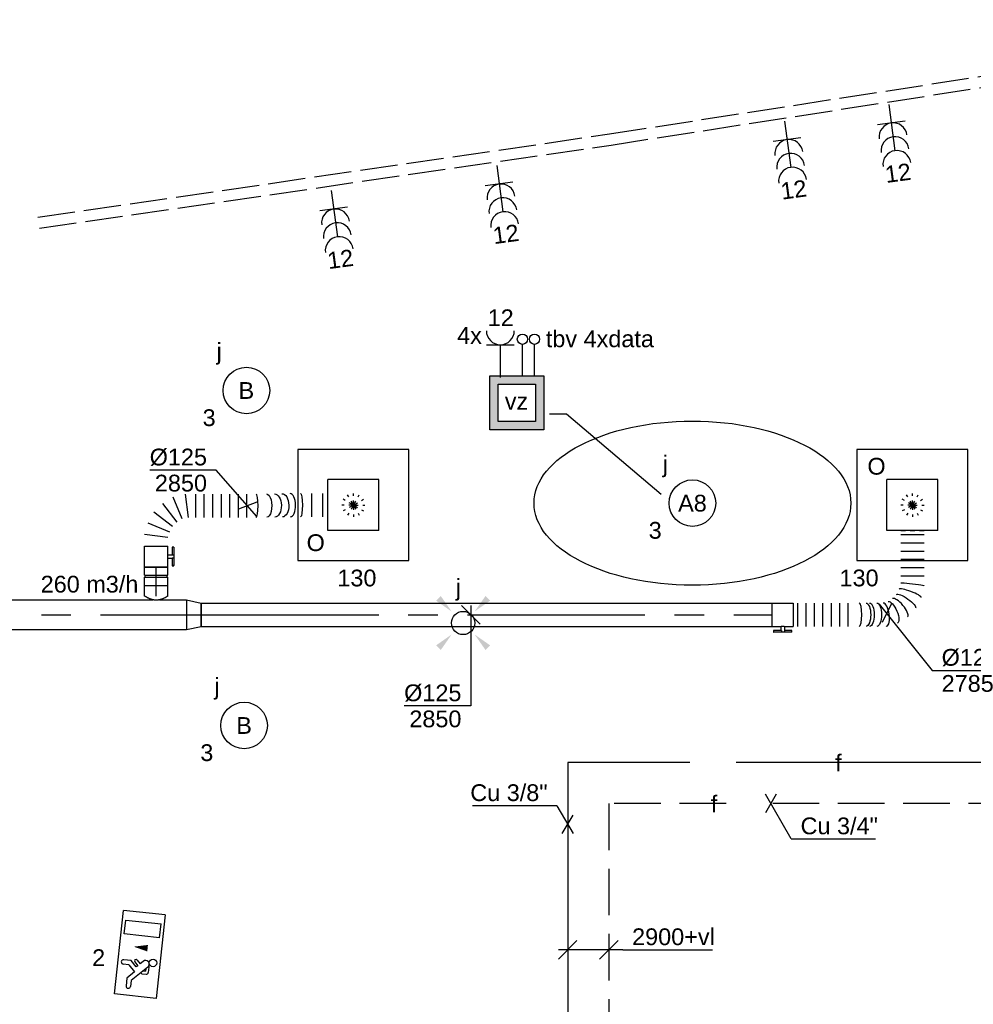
# Model space of a CAD drawing. Extents: x -329828 to 339781, y -55429 to 69176.
# Tile 119 of 140: x 31958 to 37075, y 20976 to 26261. Entities that reach past the tile are written whole.
import ezdxf
from ezdxf.enums import TextEntityAlignment as Align

# ---------------------------------------------------------------- set-up
doc = ezdxf.new("R2010")
doc.units = 0
doc.header["$LTSCALE"] = 50
for name, pattern in [('2322109', [10, 5, -2, 1, -2]), ('2322140', [45, 40, -5]), ('2322203', [45, 5, -2, 5, -2, 5, -2, 5, -2, 5, -2, 5, -5]), ('CENTER2', [28.575000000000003, 19.05, -3.175, 3.175, -3.175]), ('E_GOOT3', [5, 4, -1]), ('STREEPJES', [0.1, 0.05, -0.05])]:
    doc.linetypes.add(name, pattern=pattern)
doc.layers.get('0').update_dxf_attribs({"linetype": 'CONTINUOUS'})
for name, color, linetype in [('EL6131--_WG', 2, 'CONTINUOUS'), ('EL6222--', 3, 'CONTINUOUS'), ('EL6311--', 3, 'CONTINUOUS'), ('EL6350--', 3, 'CONTINUOUS'), ('WL5448--', 4, 'CONTINUOUS'), ('WL570---_TOEVOER', 3, 'CONTINUOUS'), ('WL570---_TOEVOER_HL', 8, 'CONTINUOUS'), ('WL570---_TOEVOER_RST', 2, 'CONTINUOUS'), ('WL570---_TOEVOER_RST_HL', 1, 'CONTINUOUS'), ('WM5448--', 1, 'CONTINUOUS'), ('WM570---_TOEVOER', 1, 'CONTINUOUS'), ('WM570---_TOEVOER_PR', 1, 'CONTINUOUS'), ('WM570---_TOEVOER_RST_PR', 1, 'CONTINUOUS')]:
    doc.layers.add(name, color=color, linetype=linetype)
doc.styles.add('BURO-018', font='ARIAL.TTF', dxfattribs={"height": 90})

# ---------------------------------------------------------------- blocks, each defined once
blk = doc.blocks.new('1115B3A')
at = {"color": 0, "linetype": 'Continuous'}
blk.add_circle((0, 0), 2.5, dxfattribs=at)
at = {"color": 0, "linetype": 'Continuous', "style": 'BURO-018'}
for tag, p in [('E_GKAST', (0, 8)), ('E_GROEP', (0, 5)), ('E_SGROEP', (4.5, 5)), ('E_ARMCODE', (0, 0)), ('E_SLET', (4.5, -1))]:
    blk.add_attdef(tag, text='', height=1.8, dxfattribs=at).set_placement(p, align=Align.MIDDLE)
blk = doc.blocks.new('E00411')
at = {"color": 0, "linetype": 'Continuous'}
blk.add_circle((0, 0), 1.25, dxfattribs=at)
for points in [[(-2.891705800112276, 2.395768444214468), (-2.395768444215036, 2.891705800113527), (-1.237436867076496, 1.237436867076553)], [(2.395768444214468, 2.891705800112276), (2.891705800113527, 2.395768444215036), (1.237436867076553, 1.237436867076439)], [(-2.395768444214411, -2.891705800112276), (-2.89170580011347, -2.395768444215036), (-1.237436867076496, -1.237436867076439)], [(2.89170580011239, -2.395768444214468), (2.395768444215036, -2.891705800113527), (1.237436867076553, -1.237436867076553)]]:
    blk.add_solid(points, dxfattribs=at)
at = {"color": 0, "linetype": 'Continuous', "style": 'BURO-018'}
for tag, height, p in [('E_SLET1', 1.8, (-2.842e-13, 4.641705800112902)), ('E_GROEP', 1.799999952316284, (0, 0)), ('E_GKAST', 1.799999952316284, (0, 0))]:
    blk.add_attdef(tag, text='', height=height, dxfattribs=at).set_placement(p, align=Align.MIDDLE)
at = {"color": 0, "linetype": 'Continuous', "style": 'BURO-018', "flags": 1}
for tag in ['E_MATCODE', 'E_SGROEP']:
    blk.add_attdef(tag, text='', height=1.799999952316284, dxfattribs=at).set_placement((0, 0), align=Align.MIDDLE)
blk = doc.blocks.new('1115C2J')
at = {"color": 0, "linetype": 'Continuous'}
for p, q in [((-4.5, 5.5), (4.5, 5.5)), ((-4.5, 1), (-4.5, 5.5)), ((4.5, 1), (4.5, 5.5)), ((-2.681177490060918, 4.349999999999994), (-3.52000000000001, 4.349999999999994)), ((-1.939999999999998, 3.608822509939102), (-2.681177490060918, 4.349999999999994)), ((-1.239999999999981, 4.30882250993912), (-1.939999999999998, 3.608822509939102)), ((-1.239999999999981, 4.30882250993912), (-1.240000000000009, 4.909999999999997)), ((-0.7599999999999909, 4.110000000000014), (-0.7599999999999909, 4.909999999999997)), ((2, 5.150000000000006), (3.5, 5.150000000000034)), ((2, 1.349999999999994), (2, 5.150000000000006)), ((3.5, 5.150000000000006), (3.5, 1.349999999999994)), ((-2.879999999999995, 3.870000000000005), (-3.52000000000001, 3.870000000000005)), ((-1.270913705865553, 2.260913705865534), (-2.879999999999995, 3.870000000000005)), ((-1.374314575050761, 3.495685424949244), (-0.7599999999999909, 4.110000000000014)), ((-1.232893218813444, 3.354264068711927), (-1.374314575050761, 3.495685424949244)), ((-0.8723044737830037, 3.714852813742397), (-1.232893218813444, 3.354264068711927)), ((-0.6460303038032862, 3.488578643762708), (-1.006619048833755, 3.127989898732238)), ((-1.939999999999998, 2.930000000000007), (-2.04000000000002, 2.830000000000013)), ((-2.04000000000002, 2.830000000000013), (-2.04000000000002, 2.343756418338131)), ((-0.9880709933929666, 2.143756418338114), (-1.840000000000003, 2.143756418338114)), ((-1.713725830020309, 2.703725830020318), (-1.719999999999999, 2.697451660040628)), ((-1.719999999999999, 2.697451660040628), (-1.719999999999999, 2.463756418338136)), ((-1.473756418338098, 2.463756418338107), (-1.719999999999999, 2.463756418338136)), ((-0.7052282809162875, 2.82659913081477), (-1.006619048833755, 3.127989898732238)), ((2, 1.349999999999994), (3.5, 1.349999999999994)), ((4.5, 1), (-4.5, 1))]:
    blk.add_line(p, q, dxfattribs=at)
blk.add_lwpolyline([(0.75, 4, 0, 0.7, 0), (0.75, 2.499999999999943, 0.7, 0.7, 0)], format="xyseb", dxfattribs=at)
blk.add_circle((-0.7599999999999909, 1.75), 0.4, dxfattribs=at)
for centre, radius, start, end in [((-3.52000000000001, 4.110000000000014), 0.2399999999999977, 90, 270), ((-1, 4.909999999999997), 0.2399999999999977, 0, 180), ((-0.7591673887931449, 3.601715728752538), 0.1599999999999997, 315.0000000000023, 134.9999999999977), ((-1.840000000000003, 2.343756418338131), 0.2, 180, 270), ((-0.9880709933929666, 2.543756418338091), 0.3999999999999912, 225.0000000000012, 45)]:
    blk.add_arc(centre, radius, start, end, dxfattribs=at)
at = {"color": 0, "linetype": 'Continuous', "style": 'BURO-018'}
for tag, p in [('E_GKAST', (0, 15.16666666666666)), ('E_GROEP', (0, 12.16666666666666)), ('E_SGROEP', (4.5, 12.16666666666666)), ('E_ARMCODE', (0, 8))]:
    blk.add_attdef(tag, text='', height=1.8, dxfattribs=at).set_placement(p, align=Align.MIDDLE)
blk = doc.blocks.new('111304B')
at = {"color": 0, "linetype": 'Continuous'}
for p, q in [((0, 1), (0, 6)), ((-1.5, 3), (1.5, 3))]:
    blk.add_line(p, q, dxfattribs=at)
for centre in [(0, 7.5), (0, 6), (0, 4.5)]:
    blk.add_arc(centre, 1.5, 180, 0, dxfattribs=at)
at = {"color": 0, "linetype": 'Continuous', "style": 'BURO-018'}
for tag, p in [('E_GKAST', (0, 13)), ('E_GROEP', (0, 10)), ('E_SGROEP', (4.5, 10))]:
    blk.add_attdef(tag, text='', height=1.8, dxfattribs=at).set_placement(p, align=Align.MIDDLE)
at = {"color": 0, "linetype": 'Continuous', "style": 'BURO-018', "flags": 1}
for tag, height, p in [('E_VERMCODE', 1.8, (13, 10)), ('E_MATCODE', 1.799999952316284, (0, 0))]:
    blk.add_attdef(tag, text='', height=height, dxfattribs=at).set_placement(p, align=Align.MIDDLE)
blk = doc.blocks.new('*U249')
at = {"color": 0, "ltscale": 10}
for p, q in [((0, 80, -2850), (78.19999999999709, 62.5, -2850)), ((0, 80, -2850), (0, -80, -2850)), ((78.19999999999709, 62.5, -2850), (78.19999999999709, -62.5, -2850)), ((0, -80, -2850), (78.19999999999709, -62.5, -2850))]:
    blk.add_line(p, q, dxfattribs=at)
at = {"layer": 'WL570---_TOEVOER_HL', "linetype": 'CENTER2'}
blk.add_line((0, 0, -2850), (78.19999999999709, 0, -2850), dxfattribs=at)
for centre in [(0, 0, -2850), (78.19999999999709, 0, -2850)]:
    blk.add_circle(centre, 0.075, dxfattribs=at)
at = {"layer": 'WM570---_TOEVOER_PR', "color": 1, "style": 'BURO-018'}
blk.add_attdef('POSNR', text='', height=90, dxfattribs=at).set_placement((0, 0), align=Align.MIDDLE)
blk = doc.blocks.new('*U250')
at = {"color": 0, "ltscale": 10}
for p, q in [((0, 80, -2850), (3138.958357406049, 80, -2850)), ((0, -80, -2850), (0, 80, -2850)), ((3173.566333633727, 80, -2850), (3319.341198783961, 80, -2850)), ((3319.341198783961, 80, -2850), (3319.341198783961, -80, -2850)), ((0, -80, -2850), (3319.341198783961, -80, -2850))]:
    blk.add_line(p, q, dxfattribs=at)
at = {"layer": 'WL570---_TOEVOER_HL', "linetype": 'CENTER2'}
blk.add_line((0, 0, -2850), (3319.341198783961, 0, -2850), dxfattribs=at)
at = {"layer": 'WM570---_TOEVOER_PR', "color": 1, "style": 'BURO-018'}
blk.add_attdef('POSNR', text='', height=90, dxfattribs=at).set_placement((0, 0), align=Align.MIDDLE)
blk = doc.blocks.new('*U252')
at = {"color": 0, "ltscale": 10}
for p, q in [((0, 62.5, -2850), (3064.088845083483, 62.5, -2850)), ((0, -62.5, -2850), (0, 62.5, -2850)), ((0, -62.5, -2850), (3064.088845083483, -62.5, -2850))]:
    blk.add_line(p, q, dxfattribs=at)
at = {"layer": 'WL570---_TOEVOER_HL', "linetype": 'CENTER2'}
blk.add_line((0, 0, -2850), (3064.088845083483, 0, -2850), dxfattribs=at)
at = {"layer": 'WM570---_TOEVOER_PR', "color": 1, "style": 'BURO-018'}
blk.add_attdef('POSNR', text='', height=90, dxfattribs=at).set_placement((0, 0), align=Align.MIDDLE)
blk = doc.blocks.new('*U253')
at = {"layer": 'WM570---_TOEVOER', "color": 0, "ltscale": 10}
for p, q in [((49.96738563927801, -50), (-49.96738563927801, 50)), ((0, 50), (0, -489.1987218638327)), ((0, -489.1987218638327), (-357.5716234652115, -489.1987218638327))]:
    blk.add_line(p, q, dxfattribs=at)
at = {"layer": 'WM570---_TOEVOER', "color": 0, "style": 'BURO-018'}
for s, p in [('%%c125', (-357.5716234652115, -464.1987218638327)), ('2850', (-329.699863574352, -604.1987218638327))]:
    blk.add_text(s, height=90, dxfattribs=at).set_placement(p)
blk = doc.blocks.new('*U276')
at = {"color": 2, "ltscale": 10}
for p, q in [((-56.44999999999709, 62.5, -2850), (56.44999999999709, 62.5, -2850)), ((-56.44999999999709, -62.5, -2850), (-56.44999999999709, 62.5, -2850)), ((56.44999999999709, 62.5, -2850), (56.44999999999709, -62.5, -2850)), ((-56.44999999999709, -62.5, -2850), (-9.408333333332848, -62.5, -2850)), ((-49.40796737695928, -85.4166666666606, -2850), (-49.40796737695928, -93.74999999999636, -2850)), ((-48.36630071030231, -85.4166666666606, -2850), (-49.40796737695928, -85.4166666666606, -2850)), ((-49.40796737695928, -93.74999999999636, -2850), (-48.36630071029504, -93.75, -2850)), ((-7.576928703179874, -85.4166666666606, -2850), (-48.36630071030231, -85.4166666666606, -2850)), ((-48.36630071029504, -93.75, -2850), (-48.36630071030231, -85.4166666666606, -2850)), ((-7.576928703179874, -93.75, -2850), (-48.36630071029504, -93.75, -2850)), ((-9.408333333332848, -62.5, -2850), (-9.408333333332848, -85.4166666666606, -2850)), ((-7.576928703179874, -85.4166666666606, -2850), (-7.576928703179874, -93.75, -2850)), ((9.408333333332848, -93.75, -2850), (-7.576928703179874, -93.75, -2850)), ((9.408333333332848, -62.5, -2850), (9.408333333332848, -93.75, -2850)), ((9.408333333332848, -62.5, -2850), (56.44999999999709, -62.5, -2850)), ((49.40796737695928, -85.4166666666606, -2850), (9.408333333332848, -85.4166666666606, -2850)), ((49.40796737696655, -93.75, -2850), (9.408333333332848, -93.75, -2850)), ((49.40796737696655, -93.75, -2850), (49.40796737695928, -85.4166666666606, -2850))]:
    blk.add_line(p, q, dxfattribs=at)
blk.add_spline([(-9.36006221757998, -62.49275180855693, -2850), (-9.21574419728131, -62.47129905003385, -2850), (-8.976860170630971, -62.43650600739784, -2850), (-8.645861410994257, -62.38977627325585, -2850), (-8.226144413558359, -62.33299861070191, -2850), (-7.722016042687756, -62.26847352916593, -2850), (-7.138649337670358, -62.19882296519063, -2850), (-6.482030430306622, -62.12688614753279, -2850), (-5.758897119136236, -62.05560538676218, -2850), (-4.976669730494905, -61.98790612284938, -2850), (-4.143374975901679, -61.92657604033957, -2850), (-3.267563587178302, -61.874148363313, -2850), (-2.35822257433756, -61.83279451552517, -2850), (-1.424683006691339, -61.8042311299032, -2850), (-0.4765242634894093, -61.78964589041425, -2850), (0.4765242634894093, -61.78964589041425, -2850), (1.424683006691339, -61.8042311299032, -2850), (2.35822257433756, -61.83279451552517, -2850), (3.267563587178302, -61.874148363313, -2850), (4.143374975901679, -61.92657604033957, -2850), (4.976669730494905, -61.98790612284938, -2850), (5.758897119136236, -62.05560538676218, -2850), (6.482030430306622, -62.12688614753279, -2850), (7.138649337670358, -62.19882296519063, -2850), (7.722016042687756, -62.26847352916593, -2850), (8.226144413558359, -62.33299861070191, -2850), (8.645861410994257, -62.38977627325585, -2850), (8.976860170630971, -62.43650600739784, -2850), (9.21574419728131, -62.47129905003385, -2850), (9.36006221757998, -62.49275180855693, -2850), (9.408333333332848, -62.5, -2850)], degree=3, dxfattribs=at)
at = {"layer": 'WL570---_TOEVOER', "color": 1, "style": 'BURO-018'}
blk.add_attdef('I', text='', height=90, dxfattribs=at).set_placement((0, 0), align=Align.MIDDLE)
at = {"layer": 'WM570---_TOEVOER_PR', "color": 1, "style": 'BURO-018'}
blk.add_attdef('POSNR', text='', height=90, dxfattribs=at).set_placement((0, 0), align=Align.MIDDLE)
blk = doc.blocks.new('*U422')
at = {"color": 8, "linetype": 'STREEPJES', "ltscale": 10}
blk.add_line((576.8576045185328, 452.1412933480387, -2850), (701.8576045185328, 452.1412933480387, -2850), dxfattribs=at)
at = {"color": 0, "ltscale": 10}
for p, q in [((576.8576045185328, 430.0878522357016, -2850), (701.8576045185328, 430.0878522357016, -2850)), ((576.8576045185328, 385.9809700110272, -2850), (701.8576045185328, 385.9809700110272, -2850)), ((576.8576045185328, 341.8740877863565, -2850), (701.8576045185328, 341.8740877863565, -2850)), ((576.8576045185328, 297.7672055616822, -2850), (701.8576045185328, 297.7672055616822, -2850)), ((576.8576045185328, 253.6603233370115, -2850), (701.8576045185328, 253.6603233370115, -2850)), ((576.8576045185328, 209.5534411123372, -2850), (701.8576045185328, 209.5534411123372, -2850)), ((0, 62.5, -2850), (0, -62.5, -2850)), ((22.50956999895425, 62.5, -2850), (22.50956999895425, -62.5, -2850)), ((67.52870999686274, 62.5, -2850), (67.52870999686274, -62.5, -2850)), ((112.547849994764, 62.5, -2850), (112.547849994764, -62.5, -2850)), ((157.5669899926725, 62.5, -2850), (157.5669899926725, -62.5, -2850)), ((202.586129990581, 62.5, -2850), (202.586129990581, -62.5, -2850)), ((247.6052699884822, 62.5, -2850), (247.6052699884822, -62.5, -2850)), ((292.6244099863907, 62.5, -2850), (292.6244099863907, -62.5, -2850)), ((686.4312825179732, 92.57665731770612, -2850), (686.5603493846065, 92.91596631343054, -2850))]:
    blk.add_line(p, q, dxfattribs=at)
at = {"color": 0, "ltscale": 10, "extrusion": (0, 0, -1)}
for centre, major_axis, ratio, start_param, end_param in [((639.3576045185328, 162.8151567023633, -2850), (-62.49875863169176, 7.555622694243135), 0.05213544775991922, 0.006302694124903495, 3.147895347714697), ((605.0516866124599, 72.37229861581, -2850), (-51.48166896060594, 36.28061058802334), 0.2429423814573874, 0.03114610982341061, 3.1727387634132), ((390.4676782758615, 0, -2850), (0, 62.5), 0.4017797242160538, 1.490116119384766e-08, 3.141592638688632), ((409.76501867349, 0, -2850), (0, 62.5), 0.4017797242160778, 0, 3.141592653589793), ((448.3596994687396, 0, -2850), (0, 62.5), 0.4017797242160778, 0, 3.141592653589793), ((533.9309840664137, 12.77781514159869, -2850), (-25.90556722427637, 57.45437108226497), 0.3681919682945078, 0.0514408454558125, 3.193033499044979)]:
    blk.add_ellipse(centre, major_axis=major_axis, ratio=ratio, start_param=start_param, end_param=end_param, dxfattribs=at)
at = {"color": 0, "ltscale": 10}
for centre, major_axis, ratio, start_param, end_param in [((627.6564947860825, 115.12770138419, -2850), (58.84979514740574, -22.38537367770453), 0.1528063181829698, 0.01886708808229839, 3.12272556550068), ((354.4576053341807, 0, -2850), (1.736716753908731e-12, -62.5), 0.2097260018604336, 1.490116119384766e-08, 3.141592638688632), ((490.2618480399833, 0, -2850), (8.941837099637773, -62.40014056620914), 0.394956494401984, 0.05653629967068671, 3.08505635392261), ((573.0836603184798, 37.46265843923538, -2850), (40.39212418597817, -48.35215235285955), 0.3163845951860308, 0.04243671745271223, 3.099155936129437), ((573.0836603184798, 37.46265843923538, -2850), (40.39212418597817, -48.35215235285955), 0.3163845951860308, 6.240748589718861, 6.325622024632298), ((490.2618480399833, 0, -2850), (8.941837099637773, -62.40014056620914), 0.394956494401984, 6.226649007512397, 6.339721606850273)]:
    blk.add_ellipse(centre, major_axis=major_axis, ratio=ratio, start_param=start_param, end_param=end_param, dxfattribs=at)
at = {"layer": 'WM570---_TOEVOER_PR', "color": 1, "style": 'BURO-018'}
blk.add_attdef('POSNR', text='', height=90, dxfattribs=at).set_placement((0, 0), align=Align.MIDDLE)
blk = doc.blocks.new('*U423')
at = {"layer": 'WM570---_TOEVOER', "color": 0, "ltscale": 10}
for p, q in [((-39.9440693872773, 50), (244.606473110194, -306.186220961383)), ((24.05224831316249, 50), (-24.05224831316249, -50)), ((244.606473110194, -306.186220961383), (602.1780965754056, -306.186220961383))]:
    blk.add_line(p, q, dxfattribs=at)
at = {"layer": 'WM570---_TOEVOER', "color": 0, "style": 'BURO-018'}
for s, p in [('%%c125', (294.606473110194, -281.186220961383)), ('2785', (294.606473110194, -421.186220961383))]:
    blk.add_text(s, height=90, dxfattribs=at).set_placement(p)
blk = doc.blocks.new('*U424')
at = {"color": 0, "ltscale": 10}
for p, q in [((-3.637978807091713e-12, 62.50000000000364, -2850), (-3.660940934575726e-12, -62.49999999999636, -2850)), ((45.13760466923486, -62.49999999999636, -2850), (61.59416686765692, 62.50000000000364, -2850)), ((125.1774406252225, 45.46291314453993, -2850), (76.92924154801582, -71.01854342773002, -2850)), ((105.4328433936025, -87.47510562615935, -2850), (182.1846443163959, 12.54978874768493, -2850)), ((228.7308312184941, -33.99639815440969, -2850), (128.7059368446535, -110.748199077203, -2850)), ((145.1624990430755, -139.2518009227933, -2850), (261.6439556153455, -91.0036018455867, -2850)), ((278.6810424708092, -154.5868756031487, -2850), (153.6810424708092, -171.0434378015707, -2850)), ((278.6810424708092, -210.3504548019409, -2850), (153.6810424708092, -210.3504548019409, -2850)), ((278.6810424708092, -256.0513644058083, -2850), (153.6810424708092, -256.0513644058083, -2850)), ((278.6810424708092, -301.7522740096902, -2850), (153.6810424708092, -301.7522740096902, -2850)), ((278.6810424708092, -347.4531836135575, -2850), (153.6810424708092, -347.4531836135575, -2850)), ((278.6810424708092, -393.1540932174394, -2850), (153.6810424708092, -393.1540932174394, -2850)), ((278.6810424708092, -438.8550028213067, -2850), (153.6810424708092, -438.8550028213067, -2850)), ((278.6810424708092, -484.5559124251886, -2850), (153.6810424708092, -484.5559124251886, -2850)), ((282.3412933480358, -832.9493014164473, -2850), (157.3412933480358, -832.9493014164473, -2850)), ((282.3412933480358, -891.7333023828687, -2850), (157.3412933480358, -891.7333023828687, -2850))]:
    blk.add_line(p, q, dxfattribs=at)
for centre, major_axis, ratio, start_param, end_param in [((216.1810424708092, -536.4557583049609, -2850), (-62.49998382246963, -0.2903840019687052), 0.1548604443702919, 0.0007195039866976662, 3.142312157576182), ((219.3267213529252, -719.132877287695, -2850), (62.49379454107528, 0.9361488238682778), 0.4500590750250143, 3.139033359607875, 6.280626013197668)]:
    blk.add_ellipse(centre, major_axis=major_axis, ratio=ratio, start_param=start_param, end_param=end_param, dxfattribs=at)
at = {"color": 0, "ltscale": 10, "extrusion": (0, 0, -1)}
for centre, major_axis, ratio, start_param, end_param in [((216.6956144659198, -591.8307908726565, -2850), (62.4937945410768, 0.936148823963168), 0.4500590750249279, 0.002559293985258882, 3.144151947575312), ((217.5986152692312, -635.5211049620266, -2850), (62.4866550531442, 1.291487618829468), 0.5765742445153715, 0, 3.141592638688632), ((218.4237205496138, -675.4425631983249, -2850), (62.4866550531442, 1.291487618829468), 0.5765742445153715, 0, 3.141592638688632), ((219.8412933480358, -774.5079098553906, -2850), (-62.49998382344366, -0.2903840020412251), 0.1548604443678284, 3.140873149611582, 6.282465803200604)]:
    blk.add_ellipse(centre, major_axis=major_axis, ratio=ratio, start_param=start_param, end_param=end_param, dxfattribs=at)
at = {"layer": 'WM570---_TOEVOER_PR', "color": 1, "style": 'BURO-018'}
blk.add_attdef('POSNR', text='', height=90, dxfattribs=at).set_placement((0, 0), align=Align.MIDDLE)
blk = doc.blocks.new('*U425')
at = {"layer": 'WM570---_TOEVOER', "color": 0, "ltscale": 10}
for p, q in [((-168.197544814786, 191.456213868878), (-525.7691682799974, 191.456213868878)), ((50, -56.91409291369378), (-168.197544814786, 191.456213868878)), ((50, 18.84350718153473), (-50, -18.84350718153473))]:
    blk.add_line(p, q, dxfattribs=at)
at = {"layer": 'WM570---_TOEVOER', "color": 0, "style": 'BURO-018'}
for s, p in [('%%c125', (-525.7691682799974, 216.456213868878)), ('2850', (-497.8974083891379, 76.45621386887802))]:
    blk.add_text(s, height=90, dxfattribs=at).set_placement(p)
blk = doc.blocks.new('*U426')
at = {"color": 2, "ltscale": 10}
for p, q in [((-56.45000000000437, 62.50000000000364, -2850), (56.44999999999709, 62.50000000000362, -2850)), ((-56.45000000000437, -62.49999999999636, -2850), (-56.45000000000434, 62.50000000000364, -2850)), ((56.44999999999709, 62.50000000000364, -2850), (56.44999999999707, -62.49999999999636, -2850)), ((-56.45000000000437, -62.49999999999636, -2850), (-9.408333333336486, -62.49999999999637, -2850)), ((-49.40796737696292, -85.41666666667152, -2850), (-49.40796737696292, -93.75, -2850)), ((-48.36630071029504, -85.41666666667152, -2850), (-49.40796737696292, -85.41666666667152, -2850)), ((-49.40796737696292, -93.75, -2850), (-48.36630071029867, -93.74999999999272, -2850)), ((-7.576928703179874, -85.41666666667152, -2850), (-48.36630071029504, -85.4166666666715, -2850)), ((-48.36630071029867, -93.74999999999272, -2850), (-48.36630071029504, -85.41666666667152, -2850)), ((-7.576928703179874, -93.74999999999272, -2850), (-48.36630071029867, -93.74999999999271, -2850)), ((-9.408333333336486, -62.49999999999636, -2850), (-9.40833333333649, -85.41666666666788, -2850)), ((-7.576928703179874, -85.41666666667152, -2850), (-7.576928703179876, -93.74999999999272, -2850)), ((9.40833333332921, -93.75, -2850), (-7.576928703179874, -93.75, -2850)), ((9.40833333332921, -62.49999999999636, -2850), (9.408333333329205, -93.74999999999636, -2850)), ((9.40833333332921, -62.49999999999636, -2850), (56.44999999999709, -62.49999999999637, -2850)), ((49.40796737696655, -85.41666666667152, -2850), (9.40833333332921, -85.4166666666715, -2850)), ((49.40796737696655, -93.74999999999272, -2850), (9.40833333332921, -93.74999999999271, -2850)), ((49.40796737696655, -93.74999999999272, -2850), (49.40796737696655, -85.41666666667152, -2850))]:
    blk.add_line(p, q, dxfattribs=at)
blk.add_spline([(-9.360062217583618, -62.49275180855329, -2850), (-9.215744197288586, -62.47129905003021, -2850), (-8.976860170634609, -62.4365060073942, -2850), (-8.645861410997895, -62.38977627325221, -2850), (-8.226144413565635, -62.33299861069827, -2850), (-7.722016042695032, -62.26847352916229, -2850), (-7.138649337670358, -62.19882296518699, -2850), (-6.482030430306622, -62.12688614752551, -2850), (-5.758897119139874, -62.05560538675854, -2850), (-4.976669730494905, -61.98790612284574, -2850), (-4.143374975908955, -61.92657604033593, -2850), (-3.267563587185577, -61.87414836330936, -2850), (-2.35822257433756, -61.83279451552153, -2850), (-1.424683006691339, -61.80423112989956, -2850), (-0.4765242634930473, -61.78964589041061, -2850), (0.4765242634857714, -61.78964589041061, -2850), (1.424683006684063, -61.80423112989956, -2850), (2.358222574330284, -61.83279451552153, -2850), (3.267563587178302, -61.87414836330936, -2850), (4.143374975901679, -61.92657604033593, -2850), (4.976669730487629, -61.98790612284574, -2850), (5.758897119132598, -62.05560538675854, -2850), (6.482030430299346, -62.12688614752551, -2850), (7.138649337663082, -62.19882296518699, -2850), (7.722016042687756, -62.26847352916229, -2850), (8.226144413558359, -62.33299861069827, -2850), (8.64586141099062, -62.38977627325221, -2850), (8.976860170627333, -62.4365060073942, -2850), (9.21574419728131, -62.47129905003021, -2850), (9.360062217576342, -62.49275180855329, -2850), (9.40833333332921, -62.49999999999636, -2850)], degree=3, dxfattribs=at)
at = {"layer": 'WL570---_TOEVOER', "color": 1, "style": 'BURO-018'}
blk.add_attdef('I', text='', height=90, dxfattribs=at).set_placement((0, 0), align=Align.MIDDLE)
at = {"layer": 'WM570---_TOEVOER_PR', "color": 1, "style": 'BURO-018'}
blk.add_attdef('POSNR', text='', height=90, dxfattribs=at).set_placement((0, 0), align=Align.MIDDLE)
blk = doc.blocks.new('*U427')
at = {"color": 0, "ltscale": 10}
for p, q in [((-49.30000000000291, 62.50000000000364, -2850), (-5.000000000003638, 62.50000000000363, -2850)), ((-49.30000000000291, 62.50000000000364, -2850), (-49.30000000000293, -62.49999999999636, -2850)), ((-5.000000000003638, 62.50000000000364, -2850), (-5.000000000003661, -62.49999999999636, -2850)), ((-5.000000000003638, 59.37500000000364, -2850), (4.999999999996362, 59.37500000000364, -2850)), ((4.999999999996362, 62.50000000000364, -2850), (49.29999999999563, 62.50000000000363, -2850)), ((4.999999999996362, 62.50000000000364, -2850), (4.999999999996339, -62.49999999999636, -2850)), ((49.29999999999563, 62.50000000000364, -2850), (49.29999999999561, -62.49999999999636, -2850)), ((-49.30000000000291, -62.49999999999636, -2850), (-5.000000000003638, -62.49999999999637, -2850)), ((-5.000000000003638, -59.37499999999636, -2850), (4.999999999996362, -59.37499999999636, -2850)), ((4.999999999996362, -62.49999999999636, -2850), (49.29999999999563, -62.49999999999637, -2850))]:
    blk.add_line(p, q, dxfattribs=at)
at = {"layer": 'WL570---_TOEVOER_HL', "linetype": 'CENTER2'}
blk.add_line((-49.30000000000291, 3.637978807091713e-12, -2850), (49.29999999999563, 3.619866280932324e-12, -2850), dxfattribs=at)
at = {"layer": 'WM570---_TOEVOER_PR', "color": 1, "style": 'BURO-018'}
blk.add_attdef('POSNR', text='', height=90, dxfattribs=at).set_placement((0, 0), align=Align.MIDDLE)
blk = doc.blocks.new('*U428')
at = {"color": 0, "ltscale": 10}
for p, q in [((-3.637978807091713e-12, 62.50000000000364, -2850), (57.29999999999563, 62.50000000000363, -2850)), ((57.29999999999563, 62.50000000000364, -2850), (57.29999999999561, -62.49999999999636, -2850)), ((-3.637978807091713e-12, -62.49999999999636, -2850), (57.29999999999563, -62.49999999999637, -2850))]:
    blk.add_line(p, q, dxfattribs=at)
blk.add_spline([(-0.200103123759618, -62.17933271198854, -2850), (-0.7945844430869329, -61.22062132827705, -2850), (-1.765949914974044, -59.63370352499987, -2850), (-3.085019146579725, -57.43486322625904, -2850), (-4.710924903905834, -54.64666350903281, -2850), (-6.591191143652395, -51.29771507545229, -2850), (-8.66198831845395, -47.42238266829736, -2850), (-10.84871934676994, -43.06043244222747, -2850), (-13.06715653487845, -38.25662390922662, -2850), (-15.22541552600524, -33.06025064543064, -2850), (-17.22708472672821, -27.52463447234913, -2850), (-18.97577188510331, -21.70657830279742, -2850), (-20.3811155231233, -15.66578326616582, -2850), (-21.36589947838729, -9.464236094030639, -2850), (-21.87336655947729, -3.165573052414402, -2850), (-21.87336655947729, 3.165573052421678, -2850), (-21.36589947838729, 9.464236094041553, -2850), (-20.3811155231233, 15.66578326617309, -2850), (-18.97577188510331, 21.7065783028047, -2850), (-17.22708472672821, 27.52463447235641, -2850), (-15.22541552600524, 33.06025064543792, -2850), (-13.06715653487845, 38.25662390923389, -2850), (-10.84871934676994, 43.06043244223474, -2850), (-8.66198831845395, 47.42238266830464, -2850), (-6.591191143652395, 51.29771507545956, -2850), (-4.710924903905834, 54.64666350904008, -2850), (-3.085019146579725, 57.43486322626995, -2850), (-1.765949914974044, 59.63370352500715, -2850), (-0.7945844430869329, 61.22062132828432, -2850), (-0.200103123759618, 62.17933271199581, -2850), (-3.637978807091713e-12, 62.50000000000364, -2850)], degree=3, dxfattribs=at)
at = {"layer": 'WL570---_TOEVOER_HL', "linetype": 'CENTER2'}
blk.add_line((-3.637978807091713e-12, 3.637978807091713e-12, -2850), (57.29999999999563, 3.627452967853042e-12, -2850), dxfattribs=at)
at = {"layer": 'WM570---_TOEVOER_PR', "color": 1, "style": 'BURO-018'}
blk.add_attdef('POSNR', text='', height=90, dxfattribs=at).set_placement((0, 0), align=Align.MIDDLE)
blk = doc.blocks.new('*U532', base_point=(34898.77954978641, 21268.85654474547, 2900))
at = {"color": 0, "linetype": 'Continuous'}
for p, q in [((34948.77954978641, 21318.85654474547, 2900), (34848.77954978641, 21218.85654474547, 2900)), ((35169.44791555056, 21318.85654474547, 2900), (35069.44791555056, 21218.85654474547, 2900)), ((35194.44791555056, 21268.85654474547, 2900), (34848.77954978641, 21268.85654474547, 2900)), ((35194.44791555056, 21268.85654474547, 2900), (35675.84627844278, 21268.85654474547, 2900))]:
    blk.add_line(p, q, dxfattribs=at)
at = {"color": 0, "linetype": 'Continuous', "style": 'BURO-018'}
blk.add_text('2900+vl', height=90, dxfattribs=at).set_placement((35244.44791555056, 21293.85654474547, 2900))
blk = doc.blocks.new('2322140-1')
at = {"layer": 'WM5448--', "color": 0, "style": 'BURO-018'}
blk.add_text('f', height=90, rotation=359.9999999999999, dxfattribs=at).set_placement((36351.25096860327, 22274.19922226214, 2900), align=Align.MIDDLE)
blk = doc.blocks.new('2322203-1')
at = {"layer": 'WM5448--', "color": 0, "style": 'BURO-018'}
blk.add_text('f', height=90, dxfattribs=at).set_placement((35684.22541478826, 22053.9232709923, 2900), align=Align.MIDDLE)
blk = doc.blocks.new('*U1307')
at = {"color": 0, "ltscale": 10}
for p, q in [((297.5, 297.5, -2710), (-297.5, 297.5, -2710)), ((-297.5, 297.5, -2710), (-297.5, -297.5, -2710)), ((297.5, -297.5, -2710), (297.5, 297.5, -2710)), ((136.5, 136.5, -2710), (-136.5, 136.5, -2710)), ((-136.5, -136.5, -2710), (-136.5, 136.5, -2710)), ((136.5, -136.5, -2710), (136.5, 136.5, -2710)), ((136.5, -136.5, -2710), (-136.5, -136.5, -2710)), ((-297.5, -297.5, -2710), (297.5, -297.5, -2710))]:
    blk.add_line(p, q, dxfattribs=at)
at = {"color": 8, "linetype": 'STREEPJES', "ltscale": 10}
for q in [(-31.25, 54.12658773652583, -2710), (0, 62.5, -2710), (31.25, 54.12658773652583, -2710), (-62.5, 0, -2710), (-54.12658773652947, 31.25, -2710), (-54.12658773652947, -31.25, -2710), (-31.25, -54.12658773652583, -2710), (54.12658773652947, 31.25, -2710), (0, -62.5, -2710), (31.25, -54.12658773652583, -2710), (54.12658773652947, -31.25, -2710), (62.5, 0, -2710)]:
    blk.add_line((0, 0, -2710), q, dxfattribs=at)
at = {"layer": 'WL570---_TOEVOER_RST_HL', "linetype": 'CENTER2'}
blk.add_circle((0, 0, -2710), 0.075, dxfattribs=at)
at = {"layer": 'WL570---_TOEVOER_RST', "color": 1, "linetype": '2322109', "style": 'BURO-018'}
for tag in ['MC', 'Q']:
    blk.add_attdef(tag, text='', height=90, dxfattribs=at).set_placement((0, 0), align=Align.MIDDLE)
at = {"layer": 'WM570---_TOEVOER_RST_PR', "color": 1, "linetype": '2322109', "style": 'BURO-018'}
blk.add_attdef('POSNR', text='', height=90, dxfattribs=at).set_placement((0, 0), align=Align.MIDDLE)
blk = doc.blocks.new('*U1308')
at = {"color": 0, "ltscale": 10}
for p, q in [((297.5, 297.5, -2710), (-297.5, 297.5, -2710)), ((-297.5, 297.5, -2710), (-297.5, -297.5, -2710)), ((297.5, -297.5, -2710), (297.5, 297.5, -2710)), ((136.5, 136.5, -2710), (-136.5, 136.5, -2710)), ((-136.5, -136.5, -2710), (-136.5, 136.5, -2710)), ((136.5, -136.5, -2710), (136.5, 136.5, -2710)), ((136.5, -136.5, -2710), (-136.5, -136.5, -2710)), ((-297.5, -297.5, -2710), (297.5, -297.5, -2710))]:
    blk.add_line(p, q, dxfattribs=at)
at = {"color": 8, "linetype": 'STREEPJES', "ltscale": 10}
for q in [(-31.25, 54.12658773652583, -2710), (0, 62.5, -2710), (31.25, 54.12658773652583, -2710), (-62.5, 0, -2710), (-54.12658773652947, 31.25, -2710), (-54.12658773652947, -31.25, -2710), (-31.25, -54.12658773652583, -2710), (54.12658773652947, 31.25, -2710), (0, -62.5, -2710), (31.25, -54.12658773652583, -2710), (54.12658773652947, -31.25, -2710), (62.5, 0, -2710)]:
    blk.add_line((0, 0, -2710), q, dxfattribs=at)
at = {"layer": 'WL570---_TOEVOER_RST_HL', "linetype": 'CENTER2'}
blk.add_circle((0, 0, -2710), 0.075, dxfattribs=at)
at = {"layer": 'WL570---_TOEVOER_RST', "color": 1, "linetype": '2322109', "style": 'BURO-018'}
for tag in ['MC', 'Q']:
    blk.add_attdef(tag, text='', height=90, dxfattribs=at).set_placement((0, 0), align=Align.MIDDLE)
at = {"layer": 'WM570---_TOEVOER_RST_PR', "color": 1, "linetype": '2322109', "style": 'BURO-018'}
blk.add_attdef('POSNR', text='', height=90, dxfattribs=at).set_placement((0, 0), align=Align.MIDDLE)
blk = doc.blocks.new('*U1372', base_point=(34898.77954978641, 21942.15789563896, 2900))
at = {"color": 0, "linetype": 'Continuous'}
for p, q in [((34841.04452286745, 22042.15789563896, 2900), (34388.13183528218, 22042.15789563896, 2900)), ((34841.04452286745, 22042.15789563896, 2900), (34927.64706324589, 21892.15789563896, 2900)), ((34869.91203632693, 21892.15789563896, 2900), (34927.64706324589, 21992.15789563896, 2900))]:
    blk.add_line(p, q, dxfattribs=at)
at = {"color": 0, "linetype": 'Continuous', "style": 'BURO-018'}
blk.add_text('Cu 3/8"', height=90, dxfattribs=at).set_placement((34791.04452286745, 22067.15789563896, 2900), align=Align.RIGHT)
blk = doc.blocks.new('*U1373', base_point=(35988.71144204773, 22053.92327099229, 2900))
at = {"color": 0, "linetype": 'Continuous'}
for p, q in [((36017.57895550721, 22103.92327099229, 2900), (35959.84392858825, 22003.92327099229, 2900)), ((36098.40799319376, 21863.92327099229, 2900), (35959.84392858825, 22103.92327099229, 2900)), ((36098.40799319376, 21863.92327099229, 2900), (36551.32068077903, 21863.92327099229, 2900))]:
    blk.add_line(p, q, dxfattribs=at)
at = {"color": 0, "linetype": 'Continuous', "style": 'BURO-018'}
blk.add_text('Cu 3/4"', height=90, dxfattribs=at).set_placement((36148.40799319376, 21888.92327099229, 2900))
blk = doc.blocks.new('E00414')
at = {"color": 0, "linetype": 'Continuous'}
for p, q in [((-2.899999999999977, -2.899999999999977), (-2.899999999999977, 2.899999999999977)), ((-2.899999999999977, 2.899999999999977), (2.899999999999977, 2.899999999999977)), ((2.899999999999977, 2.899999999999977), (2.899999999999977, -2.899999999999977)), ((-2, 2), (2, 2)), ((-2, -2), (-2, 2)), ((2, 2), (2, -2)), ((2, -2), (-2, -2)), ((2.899999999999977, -2.899999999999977), (-2.899999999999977, -2.899999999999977))]:
    blk.add_line(p, q, dxfattribs=at)
at = {"color": 0}
for points in [[(-2.899999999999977, 2.899999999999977), (2.899999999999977, 2.899999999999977), (-2, 2), (2, 2)], [(-2, -2), (-2.899999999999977, -2.899999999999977), (-2, 2), (-2.899999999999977, 2.899999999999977)], [(2, 2), (2.899999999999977, 2.899999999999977), (2, -2), (2.899999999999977, -2.899999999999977)], [(2, -2), (2.899999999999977, -2.899999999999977), (-2, -2), (-2.899999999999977, -2.899999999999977)]]:
    blk.add_solid(points, dxfattribs=at)
at = {"color": 0, "linetype": 'Continuous', "style": 'BURO-018'}
for tag, p in [('E_GKAST', (0, 8)), ('E_GROEP', (0, 5)), ('E_SGROEP', (4.5, 5))]:
    blk.add_attdef(tag, text='', height=1.8, dxfattribs=at).set_placement(p, align=Align.MIDDLE)
at = {"color": 0, "linetype": 'Continuous', "style": 'BURO-018', "flags": 1}
for tag, height, p in [('E_VERMCODE', 1.8, (13, 5)), ('E_MATCODE', 1.799999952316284, (0, 0))]:
    blk.add_attdef(tag, text='', height=height, dxfattribs=at).set_placement(p, align=Align.MIDDLE)
blk = doc.blocks.new('111304')
at = {"color": 0, "linetype": 'Continuous'}
for p, q in [((-1.5, 4.5), (1.5, 4.5)), ((0, 1), (0, 4.5))]:
    blk.add_line(p, q, dxfattribs=at)
blk.add_arc((0, 6), 1.5, 180, 0, dxfattribs=at)
at = {"color": 0, "linetype": 'Continuous', "style": 'BURO-018'}
for tag, p in [('E_GKAST', (0, 11.5)), ('E_GROEP', (0, 8.5)), ('E_SGROEP', (4.5, 8.5))]:
    blk.add_attdef(tag, text='', height=1.8, dxfattribs=at).set_placement(p, align=Align.MIDDLE)
at = {"color": 0, "linetype": 'Continuous', "style": 'BURO-018', "flags": 1}
for tag, height, p in [('E_VERMCODE', 1.8, (13, 8.5)), ('E_MATCODE', 1.799999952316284, (0, 0))]:
    blk.add_attdef(tag, text='', height=height, dxfattribs=at).set_placement(p, align=Align.MIDDLE)

msp = doc.modelspace()

# ---------------------------------------------------------------- linework, layer by layer
at = {"layer": 'EL6131--_WG', "linetype": 'E_GOOT3'}
for p, q in [((35123.07497580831, 25647.87516416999, 3000), (39072.28842536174, 26261.15100099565, 3000)), ((35132.00648104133, 25588.54299760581, 3000), (39081.49550914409, 26201.86162919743, 3000)), ((32055.50044050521, 25200.67212899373, 3000), (35123.07497580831, 25647.87516416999, 3000)), ((32064.15598128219, 25141.2997312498, 3000), (35132.00648104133, 25588.54299760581, 3000))]:
    msp.add_line(p, q, dxfattribs=at)
at = {"layer": 'EL6222--'}
for p, q in [((34656.07563997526, 24347.40019157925), (34656.07563997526, 24517.03445839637)), ((34720.79584325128, 24347.40019157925), (34720.79584325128, 24517.03445839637)), ((34800.65739054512, 24145.23667257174), (34891.7299556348, 24145.23667257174)), ((34891.7299556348, 24145.23667257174), (35400.90753734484, 23715.00079269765))]:
    msp.add_line(p, q, dxfattribs=at)
for centre in [(34655.827753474, 24545.99921493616), (34720.54795675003, 24545.99921493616)]:
    msp.add_circle(centre, 27.46863058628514, dxfattribs=at)
at = {"layer": 'EL6222--', "color": 3, "linetype": 'Continuous'}
msp.add_ellipse((35568.33235752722, 23666.207902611), major_axis=(-849.9999999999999, 0), ratio=0.5182778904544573, dxfattribs=at)
at = {"layer": 'WL5448--', "linetype": '2322140'}
for p, q in [((37803.72238742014, 22274.19922226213, 2900), (34898.77954978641, 22274.19922226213, 2900)), ((34898.77954978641, 22274.19922226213, 2900), (34898.77954978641, 18899.14604926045, 2900))]:
    msp.add_line(p, q, dxfattribs=at)
at = {"layer": 'WL5448--', "linetype": '2322203'}
for p, q in [((37999.00291402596, 22053.92327099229, 2900), (35119.44791555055, 22053.92327099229, 2900)), ((35119.44791555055, 22053.92327099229, 2900), (35119.44791555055, 18860.31556501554, 2900))]:
    msp.add_line(p, q, dxfattribs=at)

# ---------------------------------------------------------------- block references
at = {"layer": 'EL6222--'}
ref = msp.add_blockref('111304B', (36615.37727042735, 25855.48524935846), dxfattribs=dict(at, xscale=49.9999999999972, yscale=50, zscale=50, rotation=187.6282890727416))
ref.add_attrib('E_GROEP', '12', dxfattribs={"layer": '0', "color": 1, "linetype": 'Continuous', "height": 89.99999999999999, "rotation": 7.628289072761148, "style": 'BURO-018'}).set_placement((36671.15566832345, 25439.01424675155), align=Align.MIDDLE)
ref = msp.add_blockref('111304B', (36055.72723346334, 25766.00112092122), dxfattribs=dict(at, xscale=49.9999999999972, yscale=50, zscale=50, rotation=187.6282890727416))
ref.add_attrib('E_GROEP', '12', dxfattribs={"layer": '0', "color": 1, "linetype": 'Continuous', "height": 89.99999999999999, "rotation": 7.628289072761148, "style": 'BURO-018'}).set_placement((36111.50563135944, 25349.53011831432), align=Align.MIDDLE)
ref = msp.add_blockref('111304B', (34511.09262625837, 25527.37654362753), dxfattribs=dict(at, xscale=49.9999999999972, yscale=50, zscale=50, rotation=187.6282890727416))
ref.add_attrib('E_GROEP', '12', dxfattribs={"layer": '0', "color": 1, "linetype": 'Continuous', "height": 89.99999999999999, "rotation": 7.628289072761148, "style": 'BURO-018'}).set_placement((34566.87102415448, 25110.90554102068), align=Align.MIDDLE)
ref = msp.add_blockref('111304B', (33623.11421348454, 25393.15026292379), dxfattribs=dict(at, xscale=49.9999999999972, yscale=50, zscale=50, rotation=187.6282890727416))
ref.add_attrib('E_GROEP', '12', dxfattribs={"layer": '0', "color": 1, "linetype": 'Continuous', "height": 89.99999999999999, "rotation": 7.628289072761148, "style": 'BURO-018'}).set_placement((33678.89261138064, 24976.67926031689), align=Align.MIDDLE)
ref = msp.add_blockref('111304', (34537.45826550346, 24291.473239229), dxfattribs=dict(at, xscale=50, yscale=50, zscale=50))
ref.add_attrib('E_GROEP', '12', dxfattribs={"layer": '0', "color": 1, "linetype": 'Continuous', "height": 90, "style": 'BURO-018'}).set_placement((34539.23907530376, 24661.84532925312), align=Align.MIDDLE)
at = {"layer": 'EL6222--', "xscale": 50, "yscale": 50, "zscale": 50}
msp.add_blockref('E00414', (34626.25442618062, 24204.63509150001), dxfattribs=at)
at = {"layer": 'EL6311--'}
ref = msp.add_blockref('1115B3A', (33174.6263436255, 24270.90387030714), dxfattribs=dict(at, xscale=50.00000000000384, yscale=50, zscale=50, rotation=171.1197738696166))
ref.add_attrib('E_ARMCODE', 'B', dxfattribs={"layer": '0', "color": 1, "linetype": 'Continuous', "height": 90, "style": 'BURO-018'}).set_placement((33174.6263436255, 24270.90387030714), align=Align.MIDDLE)
ref.add_attrib('E_SLET', 'j', dxfattribs={"layer": '0', "color": 1, "linetype": 'Continuous', "height": 90, "style": 'BURO-018'}).set_placement((33028.73868086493, 24470.82082770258), align=Align.MIDDLE)
ref.add_attrib('E_GROEP', '3', dxfattribs={"layer": '0', "color": 1, "linetype": 'Continuous', "height": 90, "style": 'BURO-018'}).set_placement((32974.70938623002, 24125.01620754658), align=Align.MIDDLE)
ref = msp.add_blockref('1115B3A', (35568.33235752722, 23666.207902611), dxfattribs=dict(at, xscale=50.00000000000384, yscale=50, zscale=50, rotation=171.1197738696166))
ref.add_attrib('E_ARMCODE', 'A8', dxfattribs={"layer": '0', "color": 1, "linetype": 'Continuous', "height": 90, "style": 'BURO-018'}).set_placement((35568.33235752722, 23666.207902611), align=Align.MIDDLE)
ref.add_attrib('E_SLET', 'j', dxfattribs={"layer": '0', "color": 1, "linetype": 'Continuous', "height": 90, "style": 'BURO-018'}).set_placement((35422.44469476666, 23866.12486000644), align=Align.MIDDLE)
ref.add_attrib('E_GROEP', '3', dxfattribs={"layer": '0', "color": 1, "linetype": 'Continuous', "height": 90, "style": 'BURO-018'}).set_placement((35368.41540013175, 23520.32023985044), align=Align.MIDDLE)
ref = msp.add_blockref('E00411', (34337.73109824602, 23022.91924798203), dxfattribs=dict(at, xscale=50, yscale=50, zscale=50))
ref.add_attrib('E_SLET1', 'j', dxfattribs={"layer": '0', "color": 1, "linetype": 'Continuous', "height": 90, "style": 'BURO-018'}).set_placement((34312.2186920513, 23203.80364761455), align=Align.MIDDLE)
ref = msp.add_blockref('1115B3A', (33162.34112181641, 22472.84482706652), dxfattribs=dict(at, xscale=50.00000000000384, yscale=50, zscale=50, rotation=171.1197738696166))
ref.add_attrib('E_ARMCODE', 'B', dxfattribs={"layer": '0', "color": 1, "linetype": 'Continuous', "height": 90, "style": 'BURO-018'}).set_placement((33162.34112181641, 22472.84482706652), align=Align.MIDDLE)
ref.add_attrib('E_SLET', 'j', dxfattribs={"layer": '0', "color": 1, "linetype": 'Continuous', "height": 90, "style": 'BURO-018'}).set_placement((33016.45345905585, 22672.76178446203), align=Align.MIDDLE)
ref.add_attrib('E_GROEP', '3', dxfattribs={"layer": '0', "color": 1, "linetype": 'Continuous', "height": 90, "style": 'BURO-018'}).set_placement((32962.42416442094, 22326.95716430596), align=Align.MIDDLE)
at = {"layer": 'EL6350--'}
ref = msp.add_blockref('1115C2J', (32764.76669972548, 21226.48311174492), dxfattribs=dict(at, xscale=49.99999999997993, yscale=50, zscale=50, rotation=83.73578642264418))
ref.add_attrib('E_ARMCODE', 'NV', dxfattribs={"layer": '0', "color": 1, "linetype": 'Continuous', "height": 90, "style": 'BURO-018'}).set_placement((32582.9044377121, 20881.06384258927), align=Align.MIDDLE)
ref.add_attrib('E_GROEP', '2', dxfattribs={"layer": '0', "color": 1, "linetype": 'Continuous', "height": 90, "style": 'BURO-018'}).set_placement((32381.87326433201, 21227.1874227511), align=Align.MIDDLE)
at = {"layer": 'WL570---_TOEVOER', "rotation": 90}
for name, p in [('*U424', (32691.03510351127, 23436.15319289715, 2850)), ('*U426', (32691.03510351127, 23379.70319289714, 2850)), ('*U427', (32691.03510351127, 23273.95319289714, 2850)), ('*U428', (32691.03510351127, 23167.35319289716, 2850))]:
    msp.add_blockref(name, p, dxfattribs=at)
at = {"layer": 'WL570---_TOEVOER'}
for name, p in [('*U422', (36109.30280185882, 23067.35319289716, 2850)), ('*U250', (29534.77275799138, 23067.35319289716, 2850)), ('*U249', (32854.11395677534, 23067.35319289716, 2850)), ('*U252', (32932.31395677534, 23067.35319289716, 2850)), ('*U276', (36052.85280185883, 23067.35319289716, 2850))]:
    msp.add_blockref(name, p, dxfattribs=at)
at = {"layer": 'WL570---_TOEVOER_RST', "linetype": '2322109'}
ref = msp.add_blockref('*U1308', (33748.66040637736, 23655.99448624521, 2710), dxfattribs=at)
ref.add_attrib('Q', '130', dxfattribs={"color": 1, "linetype": '2322109', "height": 90, "style": 'BURO-018'}).set_placement((33767.73357147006, 23264.44387069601), align=Align.MIDDLE)
ref.add_attrib('MC', 'O', dxfattribs={"color": 1, "linetype": '2322109', "height": 90, "style": 'BURO-018'}).set_placement((33546.67836638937, 23454.02252692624), align=Align.MIDDLE)
ref = msp.add_blockref('*U1307', (36748.66040637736, 23655.99448624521, 2710), dxfattribs=at)
ref.add_attrib('Q', '130', dxfattribs={"color": 1, "linetype": '2322109', "height": 90, "style": 'BURO-018'}).set_placement((36462.32542395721, 23264.74181029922), align=Align.MIDDLE)
ref.add_attrib('MC', 'O', dxfattribs={"color": 1, "linetype": '2322109', "height": 90, "style": 'BURO-018'}).set_placement((36556.02246234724, 23864.27915291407), align=Align.MIDDLE)
at = {"layer": 'WM5448--'}
for name, p in [('2322140-1', (0, 0)), ('2322203-1', (0, 0)), ('*U1372', (34898.77954978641, 21942.15789563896, 2900)), ('*U1373', (35988.71144204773, 22053.92327099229, 2900)), ('*U532', (34898.77954978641, 21268.8565447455, 2900))]:
    msp.add_blockref(name, p, dxfattribs=at)
at = {"layer": 'WM570---_TOEVOER'}
for name, p in [('*U425', (33181.51534572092, 23652.33423536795, 2850)), ('*U253', (34378.74902624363, 23067.35319289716, 2850)), ('*U423', (36610.81424738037, 23074.70690339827, 2850))]:
    msp.add_blockref(name, p, dxfattribs=at)

# ---------------------------------------------------------------- texts
at = {"layer": 'EL6222--', "color": 1, "style": 'BURO-018'}
for s, p in [('4x', (34305.49256311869, 24521.28186907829)), ('tbv 4xdata', (34781.43620429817, 24503.27706934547)), ('vz', (34561.39873820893, 24168.518593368))]:
    msp.add_text(s, height=90, dxfattribs=at).set_placement(p)
at = {"layer": 'WM570---_TOEVOER', "style": 'BURO-018'}
msp.add_text('260 m3/h', height=90, dxfattribs=at).set_placement((32070.83322857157, 23186.37332106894))

doc.saveas('drawing.dxf')
